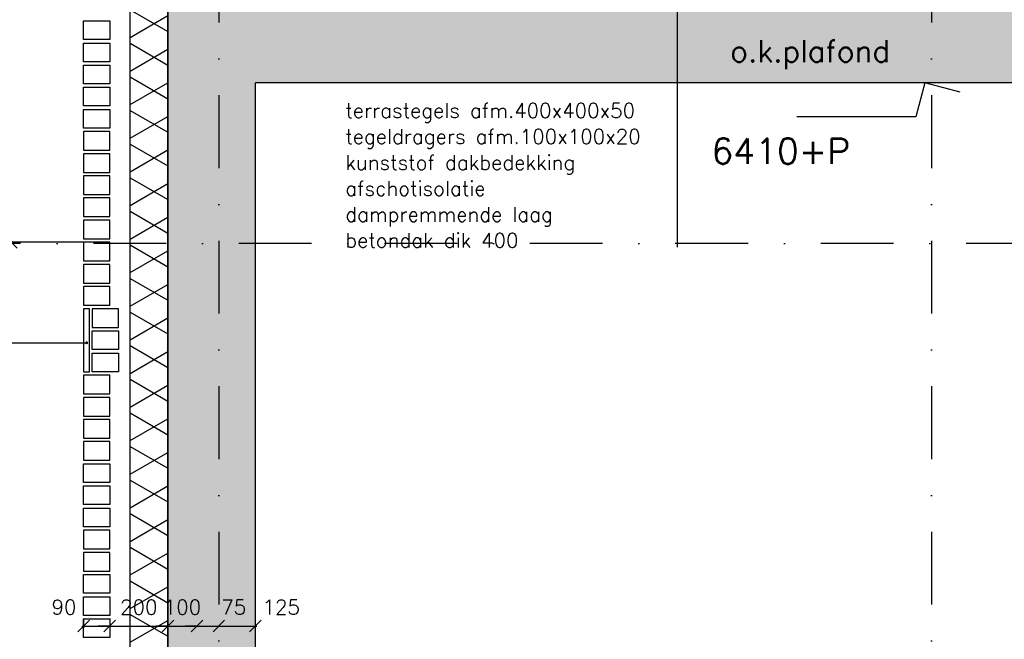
# Model space of a CAD drawing. Extents: x 0 to 297174, y -27731 to 163980.
# Tile 131 of 152: x 176588 to 179973, y 149842 to 151972. Entities that reach past the tile are written whole.
import ezdxf

# ---------------------------------------------------------------- set-up
doc = ezdxf.new("R2010")
doc.units = 0
doc.header["$LTSCALE"] = 5
doc.header["$MEASUREMENT"] = 0
doc.header["$PDMODE"] = 3
doc.header["$PDSIZE"] = 0.1
doc.linetypes.add('DASHDOT', pattern=[1, 0.5, -0.25, 0, -0.25])
doc.linetypes.add('DD1', pattern=[2.66667, 1.66667, -0.5, 0, -0.5])
doc.layers.get('0').update_dxf_attribs({"linetype": 'CONTINUOUS'})
doc.layers.get('DEFPOINTS').update_dxf_attribs({"linetype": 'CONTINUOUS'})
for name, color, linetype in [('A--A21--_F-23-', 9, 'CONTINUOUS'), ('A--A23--_F--3-', 9, 'CONTINUOUS'), ('A--L21--', 3, 'CONTINUOUS'), ('A--L21--_F--3-', 7, 'CONTINUOUS'), ('A--L21--_F-23-', 4, 'CONTINUOUS'), ('A--L21D4_BUITENWAND', 4, 'CONTINUOUS'), ('A--M$1A-_F123-', 1, 'CONTINUOUS'), ('A--M01A1_MAATVOERING', 1, 'CONTINUOUS'), ('A--M01B1_HOOGTE_MAATV', 1, 'CONTINUOUS'), ('A--T$1A-_F123_20', 1, 'CONTINUOUS'), ('A--T01A-25_TEKST', 2, 'CONTINUOUS'), ('A--T01B2_HOOGTE_MAATV', 2, 'CONTINUOUS'), ('A--T01B3_HOOGTE_MAATV', 3, 'CONTINUOUS'), ('STRAMIEN', 8, 'DD1')]:
    doc.layers.add(name, color=color, linetype=linetype)
doc.styles.add('HIEMSTRA', font='romans.shx')
doc.styles.add('HOOGTEXT', font='ROMANS.shx', dxfattribs={"height": 2.5})
doc.dimstyles.get("Standard").update_dxf_attribs({"dimscale": 50, "dimtxt": 2.5, "dimasz": 2, "dimexe": 0.3, "dimexo": 0.3, "dimgap": 2, "dimtad": 1, "dimdec": 0, "dimzin": 0, "dimdsep": 46, "dimtxsty": 'HIEMSTRA', "dimblk1": 'OBLIQUE', "dimblk2": 'OBLIQUE', "dimsah": 1, "dimcen": 0.09, "dimdle": 0.3, "dimclrd": 1, "dimclre": 1, "dimclrt": 2, "dimadec": 0, "dimazin": 0, "dimtfac": 1, "dimtdec": 4, "dimtix": 1, "dimtmove": 2, "dimatfit": 3, "dimldrblk": 'OBLIQUE', "dimfxl": 0, "dimtvp": 625, "dimtolj": 1, "dimtzin": 0, "dimarcsym": 0})

# ---------------------------------------------------------------- blocks, each defined once
blk = doc.blocks.new('_OBLIQUE')
at = {"color": 0, "linetype": 'ByBlock'}
blk.add_line((-0.5, -0.5), (0.5, 0.5), dxfattribs=at)
blk = doc.blocks.new('*D965')
at = {"layer": 'A--M$1A-_F123-', "color": 1, "lineweight": -2, "ltscale": 10}
for p, q in [((176897.6, 149887.9), (176857.6, 149887.9)), ((176897.6, 149887.9), (177097.6, 149887.9)), ((177097.6, 149887.9), (177137.6, 149887.9))]:
    blk.add_line(p, q, dxfattribs=at)
at = {"layer": 'DEFPOINTS', "color": 0, "ltscale": 10}
for p in [(176897.6, 149887.9), (177097.6, 149887.9), (177097.6, 149887.9)]:
    blk.add_point(p, dxfattribs=at)
at = {"layer": 'A--M$1A-_F123-', "color": 1, "lineweight": -2, "ltscale": 10, "xscale": 40, "yscale": 40, "zscale": 40}
blk.add_blockref('_OBLIQUE', (176897.6, 149887.9), dxfattribs=at)
at = {"layer": 'A--M$1A-_F123-', "color": 1, "lineweight": -2, "ltscale": 10, "xscale": 40, "yscale": 40, "zscale": 40, "rotation": 180}
blk.add_blockref('_OBLIQUE', (177097.6, 149887.9), dxfattribs=at)
at = {"layer": 'A--M$1A-_F123-', "color": 2, "ltscale": 10, "insert": (176997.6, 149952.9), "char_height": 50, "attachment_point": 5, "style": 'HIEMSTRA'}
blk.add_mtext('\\A1;200', dxfattribs=at)
blk = doc.blocks.new('*D966')
at = {"layer": 'A--M$1A-_F123-', "color": 1, "lineweight": -2, "ltscale": 10}
for p, q in [((177097.6, 149887.9), (177057.6, 149887.9)), ((177097.6, 149887.9), (177197.6, 149887.9)), ((177197.6, 149887.9), (177237.6, 149887.9))]:
    blk.add_line(p, q, dxfattribs=at)
at = {"layer": 'DEFPOINTS', "color": 0, "ltscale": 10}
for p in [(177097.6, 149887.9), (177197.6, 149887.9), (177197.6, 149887.9)]:
    blk.add_point(p, dxfattribs=at)
at = {"layer": 'A--M$1A-_F123-', "color": 1, "lineweight": -2, "ltscale": 10, "xscale": 40, "yscale": 40, "zscale": 40}
blk.add_blockref('_OBLIQUE', (177097.6, 149887.9), dxfattribs=at)
at = {"layer": 'A--M$1A-_F123-', "color": 1, "lineweight": -2, "ltscale": 10, "xscale": 40, "yscale": 40, "zscale": 40, "rotation": 180}
blk.add_blockref('_OBLIQUE', (177197.6, 149887.9), dxfattribs=at)
at = {"layer": 'A--M$1A-_F123-', "color": 2, "ltscale": 10, "insert": (177147.6, 149952.9), "char_height": 50, "attachment_point": 5, "style": 'HIEMSTRA'}
blk.add_mtext('\\A1;100', dxfattribs=at)
blk = doc.blocks.new('*D967')
at = {"layer": 'A--M$1A-_F123-', "color": 1, "lineweight": -2, "ltscale": 10}
for p, q in [((177197.6, 149887.9), (177157.6, 149887.9)), ((177197.6, 149887.9), (177272.6, 149887.9)), ((177272.6, 149887.9), (177312.6, 149887.9))]:
    blk.add_line(p, q, dxfattribs=at)
at = {"layer": 'DEFPOINTS', "color": 0, "ltscale": 10}
for p in [(177197.6, 149887.9), (177272.6, 149887.9), (177272.6, 149887.9)]:
    blk.add_point(p, dxfattribs=at)
at = {"layer": 'A--M$1A-_F123-', "color": 1, "lineweight": -2, "ltscale": 10, "xscale": 40, "yscale": 40, "zscale": 40}
blk.add_blockref('_OBLIQUE', (177197.6, 149887.9), dxfattribs=at)
at = {"layer": 'A--M$1A-_F123-', "color": 1, "lineweight": -2, "ltscale": 10, "xscale": 40, "yscale": 40, "zscale": 40, "rotation": 180}
blk.add_blockref('_OBLIQUE', (177272.6, 149887.9), dxfattribs=at)
at = {"layer": 'A--M$1A-_F123-', "color": 2, "ltscale": 10, "insert": (177323.7, 149952.9), "char_height": 50, "attachment_point": 5, "style": 'HIEMSTRA'}
blk.add_mtext('\\A1;75', dxfattribs=at)
blk = doc.blocks.new('*D930')
at = {"layer": 'A--M$1A-_F123-', "color": 1, "lineweight": -2, "ltscale": 10}
for p, q in [((177266.6, 149887.9), (177403.7, 149887.9)), ((177397.7, 149893.8), (177397.7, 149893.9))]:
    blk.add_line(p, q, dxfattribs=at)
at = {"layer": 'DEFPOINTS', "color": 0, "ltscale": 10}
for p in [(177272.6, 149887.9), (177397.7, 149887.9), (177397.7, 149887.8)]:
    blk.add_point(p, dxfattribs=at)
at = {"layer": 'A--M$1A-_F123-', "color": 1, "lineweight": -2, "ltscale": 10, "xscale": 40, "yscale": 40, "zscale": 40, "rotation": 180}
blk.add_blockref('_OBLIQUE', (177272.6, 149887.9), dxfattribs=at)
at = {"layer": 'A--M$1A-_F123-', "color": 1, "lineweight": -2, "ltscale": 10, "xscale": 40, "yscale": 40, "zscale": 40}
blk.add_blockref('_OBLIQUE', (177397.7, 149887.9), dxfattribs=at)
at = {"layer": 'A--M$1A-_F123-', "color": 2, "ltscale": 10, "insert": (177487.2, 149952.9), "char_height": 50, "attachment_point": 5, "style": 'HIEMSTRA'}
blk.add_mtext('\\A1;125', dxfattribs=at)
blk = doc.blocks.new('*D714')
at = {"layer": 'A--M$1A-_F123-', "color": 1, "lineweight": -2, "ltscale": 10}
for p, q in [((176807.6, 149913.3), (176807.6, 149881.9)), ((176897.6, 149913.3), (176897.6, 149881.9)), ((176801.6, 149887.9), (176903.6, 149887.9))]:
    blk.add_line(p, q, dxfattribs=at)
at = {"layer": 'DEFPOINTS', "color": 0, "ltscale": 10}
for p in [(176807.6, 149919.3), (176897.6, 149919.3), (176897.6, 149887.9)]:
    blk.add_point(p, dxfattribs=at)
at = {"layer": 'A--M$1A-_F123-', "color": 1, "lineweight": -2, "ltscale": 10, "xscale": 40, "yscale": 40, "zscale": 40, "rotation": 180}
blk.add_blockref('_OBLIQUE', (176807.6, 149887.9), dxfattribs=at)
at = {"layer": 'A--M$1A-_F123-', "color": 1, "lineweight": -2, "ltscale": 10, "xscale": 40, "yscale": 40, "zscale": 40}
blk.add_blockref('_OBLIQUE', (176897.6, 149887.9), dxfattribs=at)
at = {"layer": 'A--M$1A-_F123-', "color": 2, "ltscale": 10, "insert": (176740.4, 149952.9), "char_height": 50, "attachment_point": 5, "style": 'HIEMSTRA'}
blk.add_mtext('\\A1;90', dxfattribs=at)
blk = doc.blocks.new('*D716')
at = {"layer": 'A--M$1A-_F123-', "color": 1, "lineweight": -2, "ltscale": 10}
for p, q in [((176806.6, 151207.2), (176553.3, 151207.2)), ((176559.3, 149373.9), (176559.3, 151213.2)), ((176806.6, 149379.9), (176553.3, 149379.9))]:
    blk.add_line(p, q, dxfattribs=at)
at = {"layer": 'DEFPOINTS', "color": 0, "ltscale": 10}
for p in [(176559.3, 151207.2), (176812.6, 151207.2), (176812.6, 149379.9)]:
    blk.add_point(p, dxfattribs=at)
at = {"layer": 'A--M$1A-_F123-', "color": 1, "lineweight": -2, "ltscale": 10, "xscale": 40, "yscale": 40, "zscale": 40}
for p, rotation in [((176559.3, 151207.2), 90), ((176559.3, 149379.9), 270)]:
    blk.add_blockref('_OBLIQUE', p, dxfattribs=dict(at, rotation=rotation))
at = {"layer": 'A--M$1A-_F123-', "color": 2, "ltscale": 10, "insert": (176486, 150293.5), "char_height": 50, "attachment_point": 5, "rotation": 90, "style": 'HIEMSTRA'}
blk.add_mtext('\\A1;24 lgn =  1825.9', dxfattribs=at)
blk = doc.blocks.new('*D717')
at = {"layer": 'A--M$1A-_F123-', "color": 1, "lineweight": -2, "ltscale": 10}
for p, q in [((176559.3, 151201.2), (176559.3, 152745.3)), ((176806.6, 152739.3), (176553.3, 152739.3)), ((176806.6, 151207.2), (176553.3, 151207.2))]:
    blk.add_line(p, q, dxfattribs=at)
at = {"layer": 'DEFPOINTS', "color": 0, "ltscale": 10}
for p in [(176559.3, 152739.3), (176812.6, 152739.3), (176812.6, 151207.2)]:
    blk.add_point(p, dxfattribs=at)
at = {"layer": 'A--M$1A-_F123-', "color": 1, "lineweight": -2, "ltscale": 10, "xscale": 40, "yscale": 40, "zscale": 40}
for p, rotation in [((176559.3, 152739.3), 90), ((176559.3, 151207.2), 270)]:
    blk.add_blockref('_OBLIQUE', p, dxfattribs=dict(at, rotation=rotation))
at = {"layer": 'A--M$1A-_F123-', "color": 2, "ltscale": 10, "insert": (176486, 151973.2), "char_height": 50, "attachment_point": 5, "rotation": 90, "style": 'HIEMSTRA'}
blk.add_mtext('\\A1;20 lgn = 1521.6', dxfattribs=at)
blk = doc.blocks.new('*U1525')
at = {"layer": 'A--A21--_F-23-', "linetype": 'Continuous'}
h = blk.add_hatch(dxfattribs=at)
h.set_pattern_fill('ALFAISO', color=256, scale=100, angle=90, style=0)
h.set_pattern_definition([(150, (50, -3e-15), (-50, -86.6025), []), (210, (50, -3e-15), (50, -86.6025), [])])
h.paths.add_polyline_path([(0, 0), (-65, 0), (-65, 4407.8), (0, 4407.8), (65, 4407.8), (65, 0)])
at = {"layer": 'A--L21--_F--3-', "color": 3, "linetype": 'Continuous'}
for points in [[(0, 0), (-65, 0), (-65, 4407.8), (0, 4407.8)], [(0, 0), (65, 0), (65, 4407.8), (0, 4407.8)]]:
    blk.add_lwpolyline(points, dxfattribs=at)
blk = doc.blocks.new('HOOGTEP')
at = {"layer": 'A--M01A1_MAATVOERING'}
for p, q in [((0, 0), (0.624, 2.33)), ((0.624, 2.33), (8.794, 2.33)), ((-2.415, 0.647), (0, 0))]:
    blk.add_line(p, q, dxfattribs=at)
at = {"layer": 'A--M01B1_HOOGTE_MAATV'}
blk.add_line((-1.379, 0), (0.911, 0), dxfattribs=at)
at = {"layer": 'A--T01B2_HOOGTE_MAATV', "style": 'HOOGTEXT', "flags": 4}
blk.add_attdef('TEKST', (1.84, -0.671), '', height=1.5, dxfattribs=at)
at = {"layer": 'A--T01B3_HOOGTE_MAATV', "style": 'HOOGTEXT', "flags": 4}
blk.add_attdef('HOOGTE', (1.673, 3.819), '', height=1.75, dxfattribs=at)

msp = doc.modelspace()

# ---------------------------------------------------------------- hatches: boundary and pattern name
at = {"layer": 'A--A23--_F--3-'}
h = msp.add_hatch(dxfattribs=at)
h.set_pattern_fill('ALFABET', color=256, scale=50, angle=1, style=0, pattern_type=2)
h.set_pattern_definition([(46, (0, 52899.26), (-215.80194, 208.3975), []), (51, (0, 52899.26), (359.12306, -25.11233), [37.5, -412.5]), (356, (0, 52899.26), (-75.9289, 374.828), [30, -330]), (101.4514, (29.93, 52897.16), (283.19445, 349.71546), [31.8701, -350.57106]), (47.1842, (-1.75, 52999.24), (534.9836, -73.4339), [56.25, -618.75]), (97.6356, (42.84, 52993.1), (458.7598, 495.1408), [47.8051, -525.8565]), (352.1842, (-1.75, 52999.24), (458.7594, 495.1412), [45, -495]), (22, (48.68, 52975.12), (301.9214, -196.07005), [37.5, -412.5]), (327, (48.7, 52975.1), (115.3113, 364.643), [30, -330]), (72.4514, (73.84, 52958.78), (417.23286, 168.57264), [31.8701, -350.57106]), (38.5, (0, 52899.26), (3.1741, 166.527686), [0, -326, 0, -335, 0, -331.25]), (8.5, (0, 52899.26), (128.07302, 199.47142), [0, -191, 0, -318.5, 0, -126.25]), (328.5, (-111.48, 52897.31), (267.067385, -6.617475), [0, -125, 0, -390, 0, -517.5]), (318.5, (-161.48, 52896.44), (290.67514, 55.13387), [0, -162.5, 0, -259, 0, -367.5]), (318.5, (-161.48, 52896.44), (290.67514, 55.13387), [0, -162.5, 0, -259, 0, -367.5])])
h.paths.add_polyline_path([(193819.4, 148405.2), (177097.5, 148405.2), (177097.5, 152155.1), (193819.4, 152155.2)])
h.paths.add_polyline_path([(185272.6, 151905), (193819.4, 151905.2), (193819.4, 148655.2), (185272.6, 148655.2)], flags=16)
h.paths.add_polyline_path([(184972.6, 148695.2), (177399.2, 148695.2), (177399.2, 151755.1), (184972.6, 151755.1)], flags=16)

# ---------------------------------------------------------------- linework, layer by layer
at = {"layer": 'A--L21--_F-23-', "linetype": 'Continuous'}
for p, q in [((177097.5, 152155.2), (177097.6, 148405.1)), ((177397.6, 148703.1), (177399.2, 151755.1)), ((184972.6, 151755), (177399.2, 151755.1))]:
    msp.add_line(p, q, dxfattribs=at)
at = {"layer": 'A--L21D4_BUITENWAND', "elevation": 0}
for points in [[(176897.6, 151903.6), (176807.6, 151903.6), (176807.6, 151967.8), (176897.6, 151967.8)], [(176897.6, 151827.5), (176807.6, 151827.5), (176807.6, 151891.7), (176897.6, 151891.7)], [(176897.6, 151751.5), (176807.6, 151751.5), (176807.6, 151815.6), (176897.6, 151815.6)], [(176897.6, 151675.4), (176807.6, 151675.4), (176807.6, 151739.5), (176897.6, 151739.5)], [(176897.6, 151599.3), (176807.6, 151599.3), (176807.6, 151663.4), (176897.6, 151663.4)], [(176897.6, 151587.4), (176807.6, 151587.4), (176807.6, 151523.2), (176897.6, 151523.2)], [(176897.6, 151511.3), (176807.6, 151511.3), (176807.6, 151447.1), (176897.6, 151447.1)], [(176897.6, 151435.2), (176807.6, 151435.2), (176807.6, 151371.1), (176897.6, 151371.1)], [(176897.6, 151359.1), (176807.6, 151359.1), (176807.6, 151295), (176897.6, 151295)], [(176897.6, 151283), (176807.6, 151283), (176807.6, 151218.9), (176897.6, 151218.9)], [(176897.6, 151207), (176807.6, 151207), (176807.6, 151142.8), (176897.6, 151142.8)], [(176897.6, 151130.9), (176807.6, 151130.9), (176807.6, 151066.7), (176897.6, 151066.7)], [(176897.6, 151054.8), (176807.6, 151054.8), (176807.6, 150990.7), (176897.6, 150990.7)], [(176927.6, 150978.4), (176837.6, 150978.4), (176837.6, 150914.3), (176927.6, 150914.3)], [(176927.6, 150838.2), (176837.6, 150838.2), (176837.6, 150902.3), (176927.6, 150902.3)], [(176927.6, 150762), (176837.6, 150762), (176837.6, 150826.2), (176927.6, 150826.2)], [(176897.6, 149924.4), (176807.6, 149924.4), (176807.6, 149988.5), (176897.6, 149988.5)], [(176897.6, 149848.3), (176807.6, 149848.3), (176807.6, 149912.4), (176897.6, 149912.4)]]:
    msp.add_lwpolyline(points, close=True, dxfattribs=at)
at = {"layer": 'A--L21D4_BUITENWAND'}
for points in [[(176827.6, 150978.4), (176807.6, 150978.4), (176807.6, 150762), (176827.6, 150762)], [(176897.6, 150750), (176807.6, 150750), (176807.6, 150685.9), (176897.6, 150685.9)], [(176897.6, 150673.9), (176807.6, 150673.9), (176807.6, 150609.8), (176897.6, 150609.8)], [(176897.6, 150597.8), (176807.6, 150597.8), (176807.6, 150533.7), (176897.6, 150533.7)], [(176897.6, 150521.7), (176807.6, 150521.7), (176807.6, 150457.5), (176897.6, 150457.5)], [(176897.6, 150381.4), (176807.6, 150381.4), (176807.6, 150445.5), (176897.6, 150445.5)], [(176897.6, 150305.3), (176807.6, 150305.3), (176807.6, 150369.4), (176897.6, 150369.4)], [(176897.6, 150229.1), (176807.6, 150229.1), (176807.6, 150293.3), (176897.6, 150293.3)], [(176897.6, 150217.1), (176807.6, 150217.1), (176807.6, 150153), (176897.6, 150153)], [(176897.6, 150141), (176807.6, 150141), (176807.6, 150076.9), (176897.6, 150076.9)], [(176897.6, 150000.7), (176807.6, 150000.7), (176807.6, 150064.9), (176897.6, 150064.9)]]:
    msp.add_lwpolyline(points, close=True, dxfattribs=at)
at = {"layer": 'A--T$1A-_F123_20', "const_width": 4.75}
msp.add_lwpolyline([(176820.8, 150861.6, -1), (176815.6, 150861.6, -1)], format="xyb", close=True, dxfattribs=at)
at = {"layer": 'A--T01A-25_TEKST'}
for p, q in [((178849.8, 151190.2), (178849.8, 152447.8)), ((175799.2, 150861.6), (176818.2, 150861.6))]:
    msp.add_line(p, q, dxfattribs=at)
at = {"layer": 'STRAMIEN', "linetype": 'DASHDOT', "ltscale": 100}
for p, q in [((177272.6, 163214.3), (177272.6, 143071.5)), ((179722.6, 163214.3), (179722.6, 143071.5)), ((180592.1, 151202.2), (174847.6, 151202.2))]:
    msp.add_line(p, q, dxfattribs=at)

# ---------------------------------------------------------------- block references
ref = msp.add_blockref('HOOGTEP', (179699.6, 151755.1), dxfattribs=dict(xscale=50, yscale=50, zscale=50, rotation=180))
ref.add_attrib('TEKST', 'o.k.plafond', (179030.5, 151826.4), dxfattribs={"layer": 'A--T01B2_HOOGTE_MAATV', "height": 75, "style": 'HOOGTEXT', "flags": 4})
ref.add_attrib('HOOGTE', '6410+P', (178966.2, 151476.6), dxfattribs={"layer": 'A--T01B3_HOOGTE_MAATV', "height": 87.5, "style": 'HOOGTEXT', "flags": 4})
at = {"layer": 'A--L21--', "linetype": 'Continuous'}
msp.add_blockref('*U1525', (177032.4, 147907.7), dxfattribs=at)

# ---------------------------------------------------------------- texts
at = {"layer": 'A--T01A-25_TEKST', "style": 'HIEMSTRA'}
for s, p in [('terrastegels afm.400x400x50', (177707.1, 151634.6)), ('tegeldragers afm.100x100x20', (177707.1, 151545.3)), ('kunststof dakbedekking', (177707.1, 151456.1)), ('afschotisolatie', (177707.1, 151366.9)), ('dampremmende laag', (177707.1, 151277.7)), ('betondak dik 400', (177707.1, 151188.5))]:
    msp.add_text(s, height=50, dxfattribs=at).set_placement(p)

# ---------------------------------------------------------------- dimensions: what is measured, and where the dimension line sits
at = {"layer": 'A--M$1A-_F123-'}
for base, p1, p2, text, picture, middle in [((176559.3, 152739.3), (176812.6, 151207.2), (176812.6, 152739.3), '20 lgn = 1521.6', '*D717', (176486, 151973.2)), ((176559.3, 151207.2), (176812.6, 149379.9), (176812.6, 151207.2), '24 lgn =  1825.9', '*D716', (176486, 150293.5))]:
    dim = msp.add_linear_dim(base=base, p1=p1, p2=p2, angle=270, text=text, dimstyle='Standard', override={"dimscale": 20}, dxfattribs=at)
    dim.commit()
    dim.dimension.update_dxf_attribs({"geometry": picture, "text_midpoint": middle})
for base, p1, p2, picture, middle in [((176897.6, 149887.9), (176807.6, 149919.3), (176897.6, 149919.3), '*D714', (176740.4, 149952.9)), ((177272.6, 149887.9), (177197.6, 149887.9), (177272.6, 149887.9), '*D967', (177323.7, 149952.9)), ((177397.7, 149887.9), (177272.6, 149887.9), (177397.7, 149887.8), '*D930', (177487.2, 149952.9))]:
    dim = msp.add_linear_dim(base=base, p1=p1, p2=p2, dimstyle='Standard', override={"dimscale": 20}, dxfattribs=at)
    dim.commit()
    dim.dimension.update_dxf_attribs({"geometry": picture, "text_midpoint": middle, "dimtype": 160})
for base, p1, p2, picture, middle in [((177097.6, 149887.9), (176897.6, 149887.9), (177097.6, 149887.9), '*D965', (176997.6, 149952.9)), ((177197.6, 149887.9), (177097.6, 149887.9), (177197.6, 149887.9), '*D966', (177147.6, 149952.9))]:
    dim = msp.add_linear_dim(base=base, p1=p1, p2=p2, dimstyle='Standard', override={"dimscale": 20}, dxfattribs=at)
    dim.commit()
    dim.dimension.update_dxf_attribs({"geometry": picture, "text_midpoint": middle})

doc.saveas('drawing.dxf')
